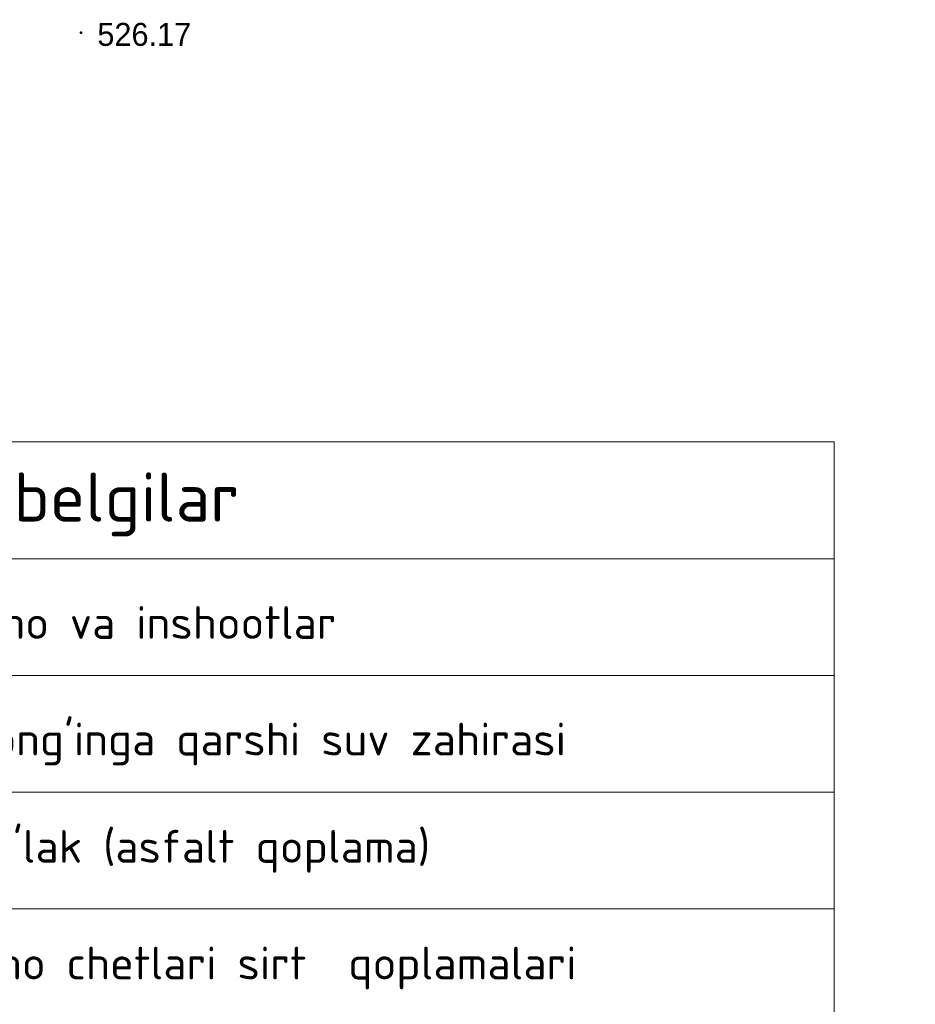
# Model space of a CAD drawing. Header units: millimetres. Extents: x -1128748 to 3035412, y -2195448 to -435774.
# Tile 88 of 159: x 896347 to 930488, y -1683998 to -1646467. Entities that reach past the tile are written whole.
import ezdxf

# ---------------------------------------------------------------- set-up
doc = ezdxf.new("R2010")
doc.units = ezdxf.units.MM
for name, color, linetype in [('(004) Точки рельефа', 7, 'Continuous'), ('GLUXOY OG', 7, 'Continuous'), ('METALL OG', 7, 'Continuous')]:
    doc.layers.add(name, color=color, linetype=linetype)
doc.layers.add('дев', color=7, linetype='Continuous', lineweight=0)
doc.styles.add('COMPLEX', font='isocpeur.ttf')
doc.styles.add('D-431', font='txt')
doc.styles.get("Standard").update_dxf_attribs({"font": 'arial.ttf'})
doc.styles.add('Tahoma', font='tahoma.ttf')
doc.styles.add('ГОСТ 2.304', font='CS_Gost2304.shx')
doc.linetypes.add('FENCELINE1', pattern='A,6.35,-2.54,[133,ltypeshp.shx,S=2.54,R=0,X=-2.54,Y=0],-2.54,25.4', length=36.83)
doc.linetypes.add('ОГРАДА_ГЛИН', pattern='A,4,["|",Standard,S=0.8,R=0,X=0,Y=-0.8],0.5,["|",Standard,S=0.8,R=0,X=0,Y=-0.8],3.5', length=8)

# ---------------------------------------------------------------- blocks, each defined once
blk = doc.blocks.new('A$C05d28b1e')
at = {"layer": '(004) Точки рельефа', "color": 7, "linetype": 'ByBlock', "lineweight": -2}
blk.add_point((-39965, -120423), dxfattribs=at)
at = {"layer": '(004) Точки рельефа', "linetype": 'ByBlock', "insert": (-39337, -120490), "char_height": 875, "attachment_point": 4, "style": 'D-431'}
blk.add_mtext('526.17', dxfattribs=at)
blk = doc.blocks.new('A$C74aa82d5')
at = {"lineweight": 13}
h = blk.add_hatch(color=1, dxfattribs=at)
h.dxf.hatch_style = 1
h.paths.add_polyline_path([(-42667, 30095), (-42667, 27441), (-37025, 27441), (-37025, 30095)])
at = {"true_color": 0xc4c4c4}
h = blk.add_hatch(color=9, dxfattribs=at)
h.dxf.hatch_style = 1
h.paths.add_polyline_path([(-37033, 25752), (-42675, 25752), (-42675, 23098), (-37033, 23098)])
h = blk.add_hatch()
h.set_pattern_fill('ANSI34', color=4, scale=15)
h.set_pattern_definition([(45, (433302.3, 124215.54), (-202.05576, 202.05576), []), (45, (433369.64, 124215.54), (-202.05576, 202.05576), []), (45, (433437, 124215.54), (-202.05576, 202.05576), []), (45, (433504.35, 124215.54), (-202.05576, 202.05576), [])])
h.paths.add_polyline_path([(-37033, 25752), (-42675, 25752), (-42675, 23098), (-37033, 23098)])
at = {"true_color": 0x939598}
h = blk.add_hatch(color=252, dxfattribs=at)
h.dxf.hatch_style = 1
h.paths.add_polyline_path([(-42722, 18887), (-37080, 18887), (-37080, 21541), (-42722, 21541)])
at = {"true_color": 0xb1ab95}
h = blk.add_hatch(color=253, dxfattribs=at)
h.dxf.hatch_style = 1
h.paths.add_polyline_path([(-42722, 14439), (-37080, 14439), (-37080, 17093), (-42722, 17093)])
at = {"true_color": 0x7abf6e}
h = blk.add_hatch(color=83, dxfattribs=at)
h.dxf.hatch_style = 1
h.paths.add_polyline_path([(-42722, 12322), (-37080, 12322), (-37080, 9667), (-42722, 9667)])
at = {"linetype": 'ByBlock', "lineweight": 13, "ltscale": 12}
for p, q in [((-45097, 31128), (0, 31128)), ((-34415, 31128), (-34415, 0)), ((-45097, 26680), (0, 26680)), ((-45097, 22233), (0, 22233)), ((-45097, 17785), (0, 17785)), ((-45097, 17785), (0, 17785)), ((-45097, 13338), (0, 13338)), ((-45097, 8895), (0, 8895)), ((-45097, 4453), (0, 4453)), ((-45097, 0), (0, 0))]:
    blk.add_line(p, q, dxfattribs=at)
at = {"lineweight": 13, "ltscale": 500}
blk.add_lwpolyline([(-45097, 0), (-45097, 35585), (0, 35585), (0, 0)], close=True, dxfattribs=at)
at = {"ltscale": 500}
for points in [[(-42667, 30095), (-37025, 30095), (-37025, 27441), (-42667, 27441)], [(-42667, 30095), (-42667, 27441), (-37025, 27441), (-37025, 30095), (-42667, 30095)], [(-42722, 21541), (-37080, 21541), (-37080, 18887), (-42722, 18887)], [(-42722, 17093), (-37080, 17093), (-37080, 14439), (-42722, 14439)], [(-42722, 12322), (-37080, 12322), (-37080, 9667), (-42722, 9667)]]:
    blk.add_lwpolyline(points, close=True, dxfattribs=at)
at = {"color": 0, "ltscale": 500}
blk.add_lwpolyline([(-42675, 25752), (-37033, 25752), (-37033, 23098), (-42675, 23098)], close=True, dxfattribs=at)
at = {"layer": 'GLUXOY OG', "color": 186, "linetype": 'ОГРАДА_ГЛИН', "lineweight": 30, "ltscale": 800}
for p, q in [((-43288, 7144), (-35490, 7144)), ((-35490, 6344), (-43288, 6344))]:
    blk.add_line(p, q, dxfattribs=at)
at = {"layer": 'METALL OG', "color": 5, "lineweight": 30, "ltscale": 120}
for p, q in [((-35472, 2497), (-43288, 2497)), ((-35472, 1697), (-43288, 1697))]:
    blk.add_line(p, q, dxfattribs=at)
at = {"layer": 'METALL OG', "color": 5, "linetype": 'FENCELINE1', "lineweight": 30, "ltscale": 120}
blk.add_line((-35472, 2097), (-43288, 2097), dxfattribs=at)
at = {"color": 1, "linetype": 'ByBlock', "style": 'COMPLEX'}
blk.add_text('Shartli belgilar', height=1870.81, dxfattribs=at).set_placement((-40049, 32546))
at = {"lineweight": 20, "style": 'COMPLEX'}
for s, p in [('Bino va inshootlar', (-33208, 28075)), ("Yong'inga qarshi suv zahirasi", (-33208, 23632)), ("Yo'lak (asfalt qoplama)", (-33335, 19543)), ('Bino chetlari sirt  qoplamalari ', (-33335, 15095)), ("Ko'kalamzorlashtirish hududi", (-33014, 10498)), ("Yopiq to'siqlar", (-33335, 6200)), ("Metal to'siqlar", (-33335, 1588))]:
    blk.add_text(s, height=1250, dxfattribs=at).set_placement(p)

msp = doc.modelspace()

# ---------------------------------------------------------------- texts
at = {"ltscale": 100, "insert": (654424.63, -1675825.821), "char_height": 2100, "width": 84000, "attachment_point": 5, "style": 'Tahoma'}
msp.add_mtext('\\pi721.035;{\\fArial Narrow|b0|i0|c204|p34;Строительство Хосписа на 50 мест по ул. Корамурт, на территории махалли "Маърифат" в Кибрайском районе Ташкентской области}', dxfattribs=at)
at = {"layer": 'дев', "color": 0, "lineweight": 30, "char_height": 1475.63451, "attachment_point": 1, "style": 'ГОСТ 2.304'}
for s, insert, width in [('\\pi-200.89288;{\\fArial Narrow|b0|i0|c204|p34;ШУ Насоса}', (1193366.275, -1669067.875), 8983.72981), ('\\pi-200.89288;{\\fArial Narrow|b0|i0|c204|p34;ВРУ-1}', (1207750.2, -1669129.493), 5024.26977), ('\\pi-200.89288;{\\fArial Narrow|b0|i0|c204|p34;ШР-1}', (1220157.768, -1669067.875), 5279.92037)]:
    msp.add_mtext(s, dxfattribs=dict(at, insert=insert, width=width))

# ---------------------------------------------------------------- next in the draw order: block references
at = {"color": 5, "lineweight": 50}
msp.add_blockref('A$C05d28b1e', (938643.503, -1526543.495), dxfattribs=at)

# ---------------------------------------------------------------- next in the draw order: block references
msp.add_blockref('A$C74aa82d5', (927396.276, -1698145.913))

doc.saveas('drawing.dxf')
